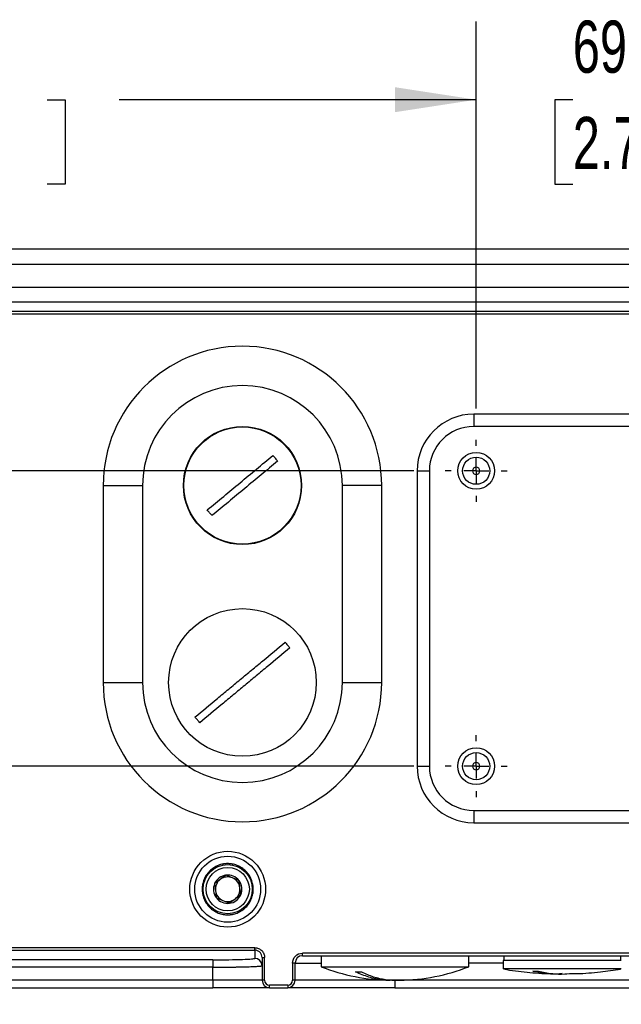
# Model space of a CAD drawing. Header units: millimetres. Extents: x 32 to 1437, y 32 to 1048.
# Tile 4 of 21: x 365 to 487, y 170 to 370. Entities that reach past the tile are written whole.
import ezdxf

# ---------------------------------------------------------------- set-up
doc = ezdxf.new("R2010")
doc.units = ezdxf.units.MM
doc.header["$LTSCALE"] = 5
doc.linetypes.add('CENTERX2', pattern=[20.32, 12.7, -2.54, 2.54, -2.54])
doc.layers.add('CENTER', color=40, linetype='CENTERX2')
doc.layers.add('DIMENSIONS', color=140, linetype='Continuous', lineweight=25)
doc.styles.add('SLDTEXTSTYLE0', font='TXT', dxfattribs={"width": 0.7})
doc.dimstyles.new('SLDDIMSTYLE0', dxfattribs={"dimtxt": 10.790039, "dimasz": 16.51, "dimexe": 0, "dimexo": 0.0625, "dimgap": 2.69751, "dimtad": 0, "dimtih": 1, "dimtoh": 1, "dimrnd": 1e-09, "dimzin": 4, "dimdsep": 46, "dimtxsty": 'SLDTEXTSTYLE0', "dimsah": 1, "dimcen": 0.09, "dimadec": 0, "dimazin": 1, "dimtfac": 1, "dimtofl": 0, "dimtmove": 0, "dimatfit": 3, "dimfxl": 0, "dimfrac": 2, "dimtolj": 1, "dimtzin": 12, "dimarcsym": 0})
doc.dimstyles.new('SLDDIMSTYLE4', dxfattribs={"dimtxt": 10.790039, "dimasz": 16.51, "dimexe": 0, "dimexo": 0.0625, "dimgap": 2.69751, "dimtad": 0, "dimtih": 1, "dimtoh": 1, "dimrnd": 1e-09, "dimzin": 4, "dimdsep": 46, "dimtxsty": 'SLDTEXTSTYLE0', "dimsah": 1, "dimcen": 0.09, "dimadec": 0, "dimazin": 1, "dimtfac": 1, "dimtmove": 0, "dimatfit": 0, "dimfxl": 0, "dimfrac": 2, "dimtolj": 1, "dimtzin": 12, "dimarcsym": 0})
doc.dimstyles.new('SLDDIMSTYLE5', dxfattribs={"dimtxt": 10.790039, "dimasz": 16.51, "dimexe": 0, "dimexo": 0.0625, "dimgap": 2.69751, "dimtad": 0, "dimtih": 1, "dimtoh": 1, "dimrnd": 1e-09, "dimzin": 12, "dimdsep": 46, "dimtxsty": 'SLDTEXTSTYLE0', "dimsah": 1, "dimcen": 0.09, "dimadec": 0, "dimazin": 3, "dimtfac": 1, "dimtofl": 0, "dimtmove": 0, "dimatfit": 3, "dimfxl": 0, "dimfrac": 2, "dimtolj": 1, "dimtzin": 12, "dimarcsym": 0})

# ---------------------------------------------------------------- blocks, each defined once
blk = doc.blocks.new('_D_11')
at = {"layer": 'DIMENSIONS'}
for p, q in [((457.61, 290.69), (457.61, 369.32)), ((526.61, 290.69), (526.61, 369.32)), ((457.61, 353.44), (425.86, 353.44)), ((477.25, 353.44), (473.63, 353.44)), ((473.63, 353.44), (473.63, 336.3)), ((509.32, 353.44), (512.94, 353.44)), ((512.94, 353.44), (512.94, 336.3)), ((526.61, 353.44), (558.36, 353.44)), ((473.63, 336.3), (477.25, 336.3)), ((512.94, 336.3), (509.32, 336.3))]:
    blk.add_line(p, q, dxfattribs=at)
for points in [[(457.61, 353.44), (441.1, 355.98), (441.1, 350.9)], [(526.61, 353.44), (543.12, 350.9), (543.12, 355.98)]]:
    blk.add_solid(points, dxfattribs=at)
at = {"layer": 'DIMENSIONS', "char_height": 10.583, "attachment_point": 1, "style": 'SLDTEXTSTYLE0'}
for s, insert in [('69.0', (477.25, 369.5)), ('2.72', (477.25, 349.94))]:
    blk.add_mtext(s, dxfattribs=dict(at, insert=insert))
blk = doc.blocks.new('_D_12')
at = {"layer": 'DIMENSIONS'}
for p, q in [((197.09, 278.05), (197.09, 309.8)), ((444.97, 278.05), (181.22, 278.05)), ((181.06, 247.68), (177.44, 247.68)), ((177.44, 247.68), (177.44, 230.54)), ((213.13, 247.68), (216.75, 247.68)), ((216.75, 247.68), (216.75, 230.54)), ((177.44, 230.54), (181.06, 230.54)), ((216.75, 230.54), (213.13, 230.54)), ((444.97, 218.05), (181.22, 218.05)), ((197.09, 218.05), (197.09, 186.3))]:
    blk.add_line(p, q, dxfattribs=at)
for points in [[(197.09, 278.05), (199.63, 294.56), (194.55, 294.56)], [(197.09, 218.05), (194.55, 201.54), (199.63, 201.54)]]:
    blk.add_solid(points, dxfattribs=at)
at = {"layer": 'DIMENSIONS', "char_height": 10.583, "attachment_point": 1, "style": 'SLDTEXTSTYLE0'}
for s, insert in [('60.0', (181.06, 263.74)), ('2.36', (181.06, 244.18))]:
    blk.add_mtext(s, dxfattribs=dict(at, insert=insert))
blk = doc.blocks.new('_D_13')
at = {"layer": 'DIMENSIONS'}
for p, q in [((444.97, 218.05), (181.22, 218.05)), ((197.09, 218.05), (197.09, 173.05)), ((255.76, 173.05), (181.22, 173.05)), ((197.09, 135.7), (197.09, 173.05)), ((129.13, 135.7), (125.5, 135.7)), ((125.5, 135.7), (125.5, 118.55)), ((161.19, 135.7), (164.81, 135.7)), ((164.81, 135.7), (164.81, 118.55)), ((180.64, 135.7), (197.09, 135.7)), ((125.5, 118.55), (129.13, 118.55)), ((164.81, 118.55), (161.19, 118.55))]:
    blk.add_line(p, q, dxfattribs=at)
for points in [[(197.09, 218.05), (194.55, 201.54), (199.63, 201.54)], [(197.09, 173.05), (199.63, 189.56), (194.55, 189.56)]]:
    blk.add_solid(points, dxfattribs=at)
at = {"layer": 'DIMENSIONS', "char_height": 10.583, "attachment_point": 1, "style": 'SLDTEXTSTYLE0'}
for s, insert in [('45.0', (129.13, 151.76)), ('1.77', (129.13, 132.19))]:
    blk.add_mtext(s, dxfattribs=dict(at, insert=insert))
blk = doc.blocks.new('_D_14')
at = {"layer": 'DIMENSIONS'}
for p, q in [((130.68, 353.44), (127.05, 353.44)), ((127.05, 353.44), (127.05, 336.3)), ((162.74, 353.44), (166.36, 353.44)), ((166.36, 353.44), (166.36, 336.3)), ((182.19, 353.44), (197.09, 353.44)), ((197.09, 353.44), (197.09, 323.05)), ((127.05, 336.3), (130.68, 336.3)), ((166.36, 336.3), (162.74, 336.3)), ((342.61, 323.05), (181.22, 323.05)), ((197.09, 278.05), (197.09, 323.05)), ((444.97, 278.05), (181.22, 278.05))]:
    blk.add_line(p, q, dxfattribs=at)
for points in [[(197.09, 323.05), (194.55, 306.54), (199.63, 306.54)], [(197.09, 278.05), (199.63, 294.56), (194.55, 294.56)]]:
    blk.add_solid(points, dxfattribs=at)
at = {"layer": 'DIMENSIONS', "char_height": 10.583, "attachment_point": 1, "style": 'SLDTEXTSTYLE0'}
for s, insert in [('45.0', (130.68, 369.5)), ('1.77', (130.68, 349.94))]:
    blk.add_mtext(s, dxfattribs=dict(at, insert=insert))
blk = doc.blocks.new('_D_15')
at = {"layer": 'DIMENSIONS'}
for p, q in [((247.11, 282.27), (247.11, 369.32)), ((457.61, 290.69), (457.61, 369.32)), ((247.11, 353.44), (323.76, 353.44)), ((338.38, 353.44), (334.76, 353.44)), ((334.76, 353.44), (334.76, 336.3)), ((370.45, 353.44), (374.07, 353.44)), ((374.07, 353.44), (374.07, 336.3)), ((457.61, 353.44), (385.07, 353.44)), ((334.76, 336.3), (338.38, 336.3)), ((374.07, 336.3), (370.45, 336.3))]:
    blk.add_line(p, q, dxfattribs=at)
for points in [[(247.11, 353.44), (263.62, 350.9), (263.62, 355.98)], [(457.61, 353.44), (441.1, 355.98), (441.1, 350.9)]]:
    blk.add_solid(points, dxfattribs=at)
at = {"layer": 'DIMENSIONS', "char_height": 10.583, "attachment_point": 1, "style": 'SLDTEXTSTYLE0'}
for s, insert in [('210.5', (333.89, 369.5)), ('8.29', (338.38, 349.94))]:
    blk.add_mtext(s, dxfattribs=dict(at, insert=insert))
blk = doc.blocks.new('_D_17')
at = {"layer": 'DIMENSIONS'}
for p, q in [((337.11, 173.8), (337.11, 119.83)), ((647.11, 173.8), (647.11, 119.83)), ((337.11, 135.7), (458.14, 135.7)), ((472.76, 135.7), (469.14, 135.7)), ((469.14, 135.7), (469.14, 118.55)), ((513.8, 135.7), (517.43, 135.7)), ((517.43, 135.7), (517.43, 118.55)), ((647.11, 135.7), (528.42, 135.7)), ((469.14, 118.55), (472.76, 118.55)), ((517.43, 118.55), (513.8, 118.55))]:
    blk.add_line(p, q, dxfattribs=at)
for points in [[(337.11, 135.7), (353.62, 133.16), (353.62, 138.24)], [(647.11, 135.7), (630.6, 138.24), (630.6, 133.16)]]:
    blk.add_solid(points, dxfattribs=at)
at = {"layer": 'DIMENSIONS', "char_height": 10.583, "attachment_point": 1, "style": 'SLDTEXTSTYLE0'}
for s, insert in [('310.0', (472.76, 151.76)), ('12.20', (472.76, 132.19))]:
    blk.add_mtext(s, dxfattribs=dict(at, insert=insert))
blk = doc.blocks.new('SW_CENTERMARKSYMBOL_2')
at = {"layer": 'CENTER', "color": 0}
for p, q in [((0, 5.08), (0, 6.29)), ((0, 0), (0, 2.54)), ((-5.08, 0), (-6.29, 0)), ((0, 0), (-2.54, 0)), ((0, 0), (0, -2.54)), ((0, 0), (2.54, 0)), ((5.08, 0), (6.29, 0)), ((0, -5.08), (0, -6.29))]:
    blk.add_line(p, q, dxfattribs=at)
blk = doc.blocks.new('SW_CENTERMARKSYMBOL_5')
at = {"layer": 'CENTER', "color": 0}
for p, q in [((0, 5.08), (0, 6.29)), ((0, 0), (0, 2.54)), ((-5.08, 0), (-6.29, 0)), ((0, 0), (-2.54, 0)), ((0, 0), (0, -2.54)), ((0, 0), (2.54, 0)), ((5.08, 0), (6.29, 0)), ((0, -5.08), (0, -6.29))]:
    blk.add_line(p, q, dxfattribs=at)

msp = doc.modelspace()

# ---------------------------------------------------------------- linework, layer by layer
for p, q in [((635.265467, 323.052066), (348.962916, 323.052066)), ((348.962916, 320.052066), (635.265467, 320.052066)), ((348.962916, 315.349132), (635.265467, 315.349132)), ((348.962916, 312.35096), (635.265467, 312.35096)), ((635.265467, 310.443512), (348.962916, 310.443512)), ((348.962916, 309.943817), (635.265467, 309.943817)), ((527.114192, 289.552066), (457.114192, 289.552066)), ((457.114192, 289.552066), (457.114192, 287.052066)), ((527.114192, 287.052066), (457.114192, 287.052066)), ((445.614192, 278.052066), (445.614192, 218.052066)), ((445.614192, 278.052066), (448.114192, 278.052066)), ((448.114192, 278.052066), (448.114192, 218.052066)), ((381.814192, 275.052066), (381.814192, 235.052066)), ((381.814192, 275.052066), (389.814192, 275.052066)), ((389.814192, 275.052066), (389.814192, 235.052066)), ((430.414192, 235.052066), (430.414192, 275.052066)), ((438.414192, 275.052066), (430.414192, 275.052066)), ((438.414192, 235.052066), (438.414192, 275.052066)), ((381.814192, 235.052066), (389.814192, 235.052066)), ((430.414192, 235.052066), (438.414192, 235.052066)), ((445.614192, 218.052066), (448.114192, 218.052066)), ((457.114192, 209.052066), (457.114192, 206.552066)), ((457.114192, 209.052066), (527.114192, 209.052066)), ((457.114192, 206.552066), (527.114192, 206.552066)), ((412.614192, 181.172155), (347.589833, 181.172155)), ((347.589833, 180.67246), (412.614192, 180.67246)), ((412.614192, 180.67246), (412.614192, 181.172155)), ((412.614192, 180.67246), (412.614192, 179.011286)), ((561.914192, 180.052066), (422.314192, 180.052066)), ((422.314192, 179.552066), (422.314192, 180.052066)), ((404.114192, 178.714459), (277.114192, 178.714459)), ((404.114192, 178.714459), (404.114192, 177.215373)), ((414.114192, 179.170936), (414.114192, 174.552066)), ((414.114192, 179.170936), (414.614192, 179.170936)), ((414.614192, 174.552066), (414.614192, 179.170936)), ((420.314192, 178.052066), (420.314192, 174.552066)), ((420.814192, 178.052066), (420.314192, 178.052066)), ((420.814192, 174.552066), (420.814192, 178.052066)), ((420.814192, 178.052066), (426.114192, 178.052066)), ((422.314192, 179.552066), (561.914192, 179.552066)), ((426.114192, 179.552066), (426.114192, 177.311765)), ((456.114192, 177.311765), (456.114192, 179.552066)), ((463.114192, 178.052066), (456.114192, 178.052066)), ((463.114192, 178.552066), (463.114192, 176.852066)), ((487.114192, 178.552066), (463.114192, 178.552066)), ((463.214192, 179.552066), (463.214192, 178.552066)), ((487.014192, 178.552066), (487.014192, 179.552066)), ((404.114192, 177.215373), (277.114192, 177.215373)), ((404.114192, 174.552066), (404.114192, 177.215373)), ((426.114192, 177.311765), (456.114192, 177.311765)), ((487.114191, 176.852066), (463.114194, 176.852066)), ((404.114192, 174.552066), (277.114192, 174.552066)), ((414.114192, 174.552066), (404.114192, 174.552066)), ((404.114192, 174.552066), (404.114192, 173.052066)), ((414.614192, 174.552066), (414.114192, 174.552066)), ((420.814192, 174.552066), (420.314192, 174.552066)), ((441.114192, 174.552066), (420.814192, 174.552066)), ((441.114192, 174.552066), (441.114192, 173.052066)), ((543.114192, 174.552066), (441.114192, 174.552066)), ((277.114192, 173.052066), (404.114192, 173.052066)), ((419.314192, 173.552066), (415.614192, 173.552066)), ((415.614192, 173.052066), (415.614192, 173.552066)), ((415.614192, 173.052066), (419.314192, 173.052066)), ((419.314192, 173.552066), (419.314192, 173.052066)), ((441.114192, 173.052066), (543.114192, 173.052066))]:
    msp.add_line(p, q)
for centre, radius in [((410.114192, 275.052066), 12), ((410.114192, 275.052066), 11.9), ((457.614192, 278.052066), 3.75), ((457.614192, 278.052066), 2.75), ((410.114192, 235.052066), 15), ((457.614192, 218.052066), 3.75), ((457.614192, 218.052066), 2.75), ((407.114192, 193.052066), 6.7), ((407.114192, 193.052066), 5), ((407.114192, 193.052066), 4.4)]:
    msp.add_circle(centre, radius)
for centre, radius, start, end in [((410.114192, 275.052066), 28.3, 0, 180), ((410.114192, 275.052066), 20.3, 0, 180), ((457.114192, 278.052066), 11.5, 90, 180), ((457.114192, 278.052066), 9, 90, 180), ((457.614192, 278.052066), 0.75, 90, 270), ((457.614192, 278.052066), 0.75, 270, 90), ((410.114192, 235.052066), 28.3, 180, 0), ((410.114192, 235.052066), 20.3, 180, 0), ((457.114192, 218.052066), 11.5, 180, 270), ((457.114192, 218.052066), 9, 180, 270), ((457.614192, 218.052066), 0.75, 90, 270), ((457.614192, 218.052066), 0.75, 270, 90), ((407.114192, 193.052066), 2.886751, 156.98986306, 216.98986306), ((407.114192, 193.052066), 2.886751, 96.98986306, 156.98986306), ((407.114192, 193.052066), 2.5, 126.98986306, 186.98986306), ((407.114192, 193.052066), 2.5, 66.98986306, 126.98986306), ((407.114192, 193.052066), 2.886751, 36.98986306, 96.98986306), ((407.114192, 193.052066), 2.5, 6.98986306, 66.98986306), ((407.114192, 193.052066), 2.886751, 336.98986306, 36.98986306), ((407.114192, 193.052066), 2.5, 186.98986306, 246.98986306), ((407.114192, 193.052066), 2.5, 306.98986306, 6.98986306), ((407.114192, 193.052066), 2.886751, 216.98986306, 276.98986306), ((407.114192, 193.052066), 2.5, 246.98986306, 306.98986306), ((407.114192, 193.052066), 2.886751, 276.98986306, 336.98986306), ((412.614648, 177.511743), 1.499543, 0.01746216, 90.01745152), ((422.314192, 178.052066), 1.5, 90, 180), ((440.714192, 214.552066), 40, 248.5924173, 269.20179367), ((441.514192, 214.552066), 40, 270.79594429, 291.4075827), ((415.614192, 174.552066), 1.5, 180, 270), ((419.314192, 174.552066), 1.5, 270, 0)]:
    msp.add_arc(centre, radius, start, end)
for points in [[(402.964386, 270.094274), (405.188019, 271.939268), (409.635285, 275.629256), (414.082551, 279.319244), (416.306184, 281.164238)], [(417.263997, 280.009858), (415.040364, 278.164864), (410.593098, 274.474876), (406.145832, 270.784887), (403.922199, 268.939893)], [(406.762892, 195.917362), (406.378597, 195.627882), (405.610007, 195.048921), (404.841418, 194.46996), (404.457123, 194.18048)], [(404.457123, 194.18048), (404.515673, 193.70293), (404.632772, 192.747832), (404.749872, 191.792733), (404.808422, 191.315184)], [(409.419961, 194.788948), (408.977116, 194.977017), (408.091427, 195.353155), (407.205737, 195.729293), (406.762892, 195.917362)], [(409.771261, 191.923652), (409.712711, 192.401202), (409.595611, 193.3563), (409.478511, 194.311399), (409.419961, 194.788948)], [(404.808422, 191.315184), (405.251267, 191.127115), (406.136957, 190.750977), (407.022646, 190.374839), (407.465491, 190.18677)], [(420.314192, 178.052066), (420.314192, 179.155896), (421.210362, 180.052066), (422.314192, 180.052066)], [(433.114043, 176.244502), (433.495258, 176.239684), (433.886125, 176.239684), (434.286644, 176.244502)], [(414.614192, 174.552066), (414.614192, 174.000151), (415.062277, 173.552066), (415.614192, 173.552066)], [(419.314192, 173.552066), (419.866107, 173.552066), (420.314192, 174.000151), (420.314192, 174.552066)]]:
    msp.add_open_spline(points, degree=3)
for points, knots in [([(416.306184, 281.164238), (416.387443, 281.06927), (416.549984, 280.879306), (416.710047, 280.687242), (416.790089, 280.591196)], [0, 0, 0, 0, 0.49992946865, 1, 1, 1, 1]), ([(416.790089, 280.591196), (416.869716, 280.494804), (417.028946, 280.302049), (417.185654, 280.107246), (417.263997, 280.009858)], [0, 0, 0, 0, 0.5000705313, 1, 1, 1, 1]), ([(403.438294, 269.512936), (403.358668, 269.609328), (403.199437, 269.802083), (403.042729, 269.996886), (402.964386, 270.094274)], [0, 0, 0, 0, 0.5000705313, 1, 1, 1, 1]), ([(403.922199, 268.939893), (403.84094, 269.034862), (403.6784, 269.224826), (403.518337, 269.41689), (403.438294, 269.512936)], [0, 0, 0, 0, 0.4999294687, 1, 1, 1, 1]), ([(400.486007, 228.037911), (401.973587, 229.272188), (403.483438, 230.524942), (405.781214, 232.431454), (406.554127, 233.072756), (407.71538, 234.036271), (408.10277, 234.357696), (408.878136, 235.001034), (409.266155, 235.322981), (410.042404, 235.967051), (410.430002, 236.288649), (411.203049, 236.930062), (411.588578, 237.249943), (412.742107, 238.20705), (413.507067, 238.841753), (415.789804, 240.735787), (417.295522, 241.985112), (418.784564, 243.220601)], [0, 0, 0, 0, 0.25, 0.25, 0.375, 0.375, 0.4375, 0.4375, 0.5, 0.5, 0.5625, 0.5625, 0.625, 0.625, 0.75, 0.75, 1, 1, 1, 1]), ([(419.742377, 242.066221), (418.254796, 240.831944), (416.744945, 239.57919), (414.447169, 237.672678), (413.674257, 237.031376), (412.513003, 236.06786), (412.125614, 235.746435), (411.350248, 235.103098), (410.962229, 234.781151), (410.18598, 234.137081), (409.798382, 233.815483), (409.025334, 233.17407), (408.639805, 232.854188), (407.486277, 231.897082), (406.721317, 231.262379), (404.438579, 229.368344), (402.932861, 228.11902), (401.44382, 226.883531)], [0, 0, 0, 0, 0.25, 0.25, 0.375, 0.375, 0.4375, 0.4375, 0.5, 0.5, 0.5625, 0.5625, 0.625, 0.625, 0.75, 0.75, 1, 1, 1, 1]), ([(418.784564, 243.220601), (418.866961, 243.126594), (419.031774, 242.938557), (419.192185, 242.746739), (419.272399, 242.650819)], [0, 0, 0, 0, 0.4999412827, 1, 1, 1, 1]), ([(419.272399, 242.650819), (419.35187, 242.554282), (419.510794, 242.361231), (419.665189, 242.16455), (419.742377, 242.066221)], [0, 0, 0, 0, 0.5000587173, 1, 1, 1, 1]), ([(400.955984, 227.453312), (400.876513, 227.54985), (400.71759, 227.742901), (400.563195, 227.939582), (400.486007, 228.037911)], [0, 0, 0, 0, 0.5000587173, 1, 1, 1, 1]), ([(401.44382, 226.883531), (401.361423, 226.977538), (401.196609, 227.165575), (401.036199, 227.357392), (400.955984, 227.453312)], [0, 0, 0, 0, 0.4999412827, 1, 1, 1, 1]), ([(407.114192, 185.352066), (405.072083, 185.352066), (403.113459, 186.163354), (400.22548, 189.051333), (399.414192, 191.009957), (399.414192, 195.094175), (400.22548, 197.052799), (403.113459, 199.940777), (405.072083, 200.752066), (407.114192, 200.752066)], [0, 0, 0, 0, 0.25, 0.25, 0.5, 0.5, 0.75, 0.75, 1, 1, 1, 1]), ([(407.114192, 200.752066), (409.156301, 200.752066), (411.114925, 199.940777), (414.002903, 197.052799), (414.814192, 195.094175), (414.814192, 191.009957), (414.002903, 189.051333), (411.114925, 186.163354), (409.156301, 185.352066), (407.114192, 185.352066)], [0, 0, 0, 0, 0.25, 0.25, 0.5, 0.5, 0.75, 0.75, 1, 1, 1, 1]), ([(407.114192, 198.252066), (407.034849, 198.251024), (406.876308, 198.248943), (406.639043, 198.232043), (406.402704, 198.205037), (406.080219, 198.15289), (405.675068, 198.057572), (405.190655, 197.892306), (404.718125, 197.677234), (404.10664, 197.320049), (403.410899, 196.755172), (402.735556, 195.923624), (402.252729, 194.991679), (401.97412, 194.022533), (401.885099, 193.052066), (401.97412, 192.081598), (402.252729, 191.112452), (402.735556, 190.180507), (403.410899, 189.34896), (404.106503, 188.784194), (404.717967, 188.42698), (405.190329, 188.211946), (405.674902, 188.046641), (406.105711, 187.945127), (406.480941, 187.887679), (406.796942, 187.857612), (407.008363, 187.853916), (407.114192, 187.852066)], [0, 0, 0, 0, 0.0145860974, 0.0291456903, 0.0437093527, 0.0583076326, 0.0891876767, 0.1200998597, 0.1522675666, 0.1844675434, 0.2501169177, 0.3157662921, 0.3800514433, 0.4417706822, 0.5000018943, 0.5582331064, 0.6199523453, 0.6842374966, 0.7498868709, 0.8155362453, 0.8477039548, 0.8799039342, 0.9107839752, 0.9416961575, 0.9611356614, 0.9805460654, 1, 1, 1, 1]), ([(407.114192, 187.852066), (407.193535, 187.853107), (407.352076, 187.855189), (407.589341, 187.872089), (407.825679, 187.899095), (408.148164, 187.951242), (408.553316, 188.04656), (409.037728, 188.211826), (409.510258, 188.426897), (410.121744, 188.784083), (410.817484, 189.34896), (411.492828, 190.180508), (411.975654, 191.112452), (412.254263, 192.081598), (412.343285, 193.052066), (412.254263, 194.022533), (411.975654, 194.991679), (411.492828, 195.923624), (410.817485, 196.755172), (410.12188, 197.319938), (409.510416, 197.677152), (409.038055, 197.892186), (408.553481, 198.05749), (408.122673, 198.159005), (407.747443, 198.216452), (407.431441, 198.24652), (407.220021, 198.250216), (407.114192, 198.252066)], [0, 0, 0, 0, 0.0145860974, 0.0291456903, 0.0437093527, 0.0583076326, 0.0891876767, 0.1200998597, 0.1522675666, 0.1844675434, 0.2501169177, 0.3157662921, 0.3800514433, 0.4417706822, 0.5000018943, 0.5582331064, 0.6199523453, 0.6842374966, 0.7498868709, 0.8155362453, 0.8477039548, 0.8799039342, 0.9107839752, 0.9416961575, 0.9611356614, 0.9805460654, 1, 1, 1, 1]), ([(409.771261, 191.923652), (409.388665, 191.635452), (409.004652, 191.346184), (408.2321, 190.764238), (407.848087, 190.47497), (407.465491, 190.18677)], [0, 0, 0, 0, 0.5, 0.5, 1, 1, 1, 1]), ([(412.614192, 181.172155), (412.876038, 181.172155), (413.137687, 181.120069), (413.62143, 180.919574), (413.843285, 180.771245), (414.213525, 180.400779), (414.361764, 180.178788), (414.562137, 179.694751), (414.614192, 179.432942), (414.614192, 179.170936)], [0, 0, 0, 0, 0.25, 0.25, 0.5, 0.5, 0.75, 0.75, 1, 1, 1, 1]), ([(414.114192, 179.170936), (414.114192, 179.367521), (414.075151, 179.563957), (413.924871, 179.927132), (413.813692, 180.093693), (413.536012, 180.371655), (413.36962, 180.482947), (413.006814, 180.633379), (412.810577, 180.67246), (412.614192, 180.67246)], [0, 0, 0, 0, 0.25, 0.25, 0.5, 0.5, 0.75, 0.75, 1, 1, 1, 1]), ([(404.114192, 178.714459), (405.22704, 178.714459), (406.339049, 178.722185), (408.394953, 178.751923), (409.337839, 178.773923), (410.91136, 178.828872), (411.541376, 178.861798), (412.392959, 178.933592), (412.614192, 178.972424), (412.614192, 179.011286)], [0, 0, 0, 0, 0.25, 0.25, 0.5, 0.5, 0.75, 0.75, 1, 1, 1, 1]), ([(404.114192, 177.215373), (404.222052, 177.215405), (404.438315, 177.215469), (404.763182, 177.215981), (405.088983, 177.216799), (405.415358, 177.217951), (405.741935, 177.219431), (406.068336, 177.22124), (406.394173, 177.223377), (406.719049, 177.225843), (407.04256, 177.228637), (407.364293, 177.231761), (407.68383, 177.235213), (408.000746, 177.238993), (408.314608, 177.243103), (408.624979, 177.247541), (408.931417, 177.252307), (409.233477, 177.257403), (409.530707, 177.262827), (409.822655, 177.26858), (410.108864, 177.274661), (410.388879, 177.281071), (410.66224, 177.28781), (410.928495, 177.294878), (411.326372, 177.306255), (411.842029, 177.323118), (412.437902, 177.34683), (412.976722, 177.373521), (413.323931, 177.395815), (413.536499, 177.412606), (413.655845, 177.423182), (413.772116, 177.434989), (413.880458, 177.448033), (413.975697, 177.462313), (414.051284, 177.47783), (414.103821, 177.494579), (414.110659, 177.506198), (414.114192, 177.5122)], [0, 0, 0, 0, 0.0205977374, 0.0412990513, 0.0621039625, 0.0830124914, 0.1040246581, 0.1251404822, 0.1463599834, 0.1676831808, 0.1891100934, 0.2106407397, 0.2322751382, 0.254013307, 0.2758552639, 0.2978010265, 0.3198506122, 0.342004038, 0.3642613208, 0.3866224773, 0.4090875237, 0.4316564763, 0.4543293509, 0.4771061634, 0.4999869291, 0.5599131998, 0.6232172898, 0.6898989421, 0.759957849, 0.7812949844, 0.8051089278, 0.8313995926, 0.8601668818, 0.8914106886, 0.9251308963, 0.9613273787, 1, 1, 1, 1]), ([(441.114192, 174.592813), (440.918852, 174.573205), (440.723503, 174.553597), (440.496719, 174.553597), (440.340804, 174.553823), (439.685783, 174.559224), (438.143927, 174.657635), (435.803771, 175.101056), (434.014311, 175.861784), (433.114043, 176.244502)], [0, 0, 0, 0, 0.0724418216, 0.0724450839, 0.0839935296, 0.1301877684, 0.3150353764, 0.6553979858, 1, 1, 1, 1]), ([(434.286644, 176.244502), (435.091338, 175.898114), (436.708932, 175.201806), (439.196973, 174.656179), (440.869595, 174.553597), (441.731664, 174.553597), (441.855203, 174.55366), (441.978728, 174.555307), (442.071074, 174.556538)], [0, 0, 0, 0, 0.3167956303, 0.6368221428, 0.9529910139, 0.9529943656, 0.9648594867, 1, 1, 1, 1]), ([(463.222119, 176.851991), (463.426148, 176.812211), (465.186092, 176.469075), (468.556652, 176.13571), (472.004801, 175.853609), (473.875034, 175.877672), (474.155821, 175.881284)], [0, 0, 0, 0, 0.0567425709, 0.4894593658, 0.92335007, 1, 1, 1, 1]), ([(469.122325, 176.376024), (469.21884, 176.375113), (469.411897, 176.37329), (469.607006, 176.373029), (469.704575, 176.372899)], [0, 0, 0, 0, 0.4999294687, 1, 1, 1, 1]), ([(475.114192, 175.909004), (474.931778, 175.889724), (472.934588, 175.678631), (470.937242, 176.044014), (469.122325, 176.376024)], [0, 0, 0, 0, 0.0913353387, 1, 1, 1, 1]), ([(469.704575, 176.372899), (469.802481, 176.373029), (469.998265, 176.37329), (470.196048, 176.375113), (470.294926, 176.376024)], [0, 0, 0, 0, 0.5000705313, 1, 1, 1, 1]), ([(470.294926, 176.376024), (472.083719, 176.04284), (474.009918, 175.684062), (475.936267, 175.88128), (476.073683, 175.895349)], [0, 0, 0, 0, 0.928664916, 1, 1, 1, 1]), ([(476.073671, 175.896891), (476.747236, 175.897048), (479.018782, 175.897578), (482.657924, 176.189799), (485.59422, 176.637734), (486.950916, 176.8447)], [0, 0, 0, 0, 0.1848407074, 0.6233609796, 1, 1, 1, 1]), ([(415.614192, 173.052066), (415.614192, 173.052066), (414.402527, 173.052066), (410.089312, 173.052066), (407.164095, 173.052066), (404.114192, 173.052066)], [0, 0, 0, 0, 0.5, 0.5, 1, 1, 1, 1]), ([(441.114192, 173.052066), (435.332636, 173.052066), (429.787441, 173.052066), (421.611087, 173.052066), (419.314192, 173.052066), (419.314192, 173.052066)], [0, 0, 0, 0, 0.5, 0.5, 1, 1, 1, 1])]:
    msp.add_open_spline(points, degree=3, knots=knots)

# ---------------------------------------------------------------- block references
at = {"layer": 'CENTER'}
for name, p in [('SW_CENTERMARKSYMBOL_2', (457.614192, 278.052066)), ('SW_CENTERMARKSYMBOL_5', (457.614192, 218.052066))]:
    msp.add_blockref(name, p, dxfattribs=at)

# ---------------------------------------------------------------- dimensions: what is measured, and where the dimension line sits
at = {"layer": 'DIMENSIONS'}
for base, p1, p2, dimstyle, picture, middle in [((197.094369, 323.052066), (451.324192, 278.052066), (348.962916, 323.052066), 'SLDDIMSTYLE0', '_D_14', (197.094369, 353.444011)), ((197.094369, 218.052066), (451.324192, 278.052066), (451.324192, 218.052066), 'SLDDIMSTYLE4', '_D_12', (197.094369, 247.684231)), ((197.094369, 173.052066), (451.324192, 218.052066), (262.114192, 173.052066), 'SLDDIMSTYLE0', '_D_13', (197.094369, 135.700399))]:
    dim = msp.add_linear_dim(base=base, p1=p1, p2=p2, angle=90, dimstyle=dimstyle, dxfattribs=at)
    dim.commit()
    dim.dimension.update_dxf_attribs({"geometry": picture, "text_midpoint": middle, "dimtype": 160})
for base, p1, p2, dimstyle, picture, middle in [((457.614192, 353.444011), (247.114192, 275.916829), (457.614192, 284.342066), 'SLDDIMSTYLE5', '_D_15', (354.414845, 353.444011)), ((526.614192, 353.444011), (457.614192, 284.342066), (526.614192, 284.342066), 'SLDDIMSTYLE4', '_D_11', (493.283708, 353.444011)), ((647.114192, 135.700399), (337.114192, 180.148648), (647.114192, 180.148648), 'SLDDIMSTYLE0', '_D_17', (493.283708, 135.700399))]:
    dim = msp.add_linear_dim(base=base, p1=p1, p2=p2, dimstyle=dimstyle, dxfattribs=at)
    dim.commit()
    dim.dimension.update_dxf_attribs({"geometry": picture, "text_midpoint": middle, "dimtype": 160})

doc.saveas('drawing.dxf')
